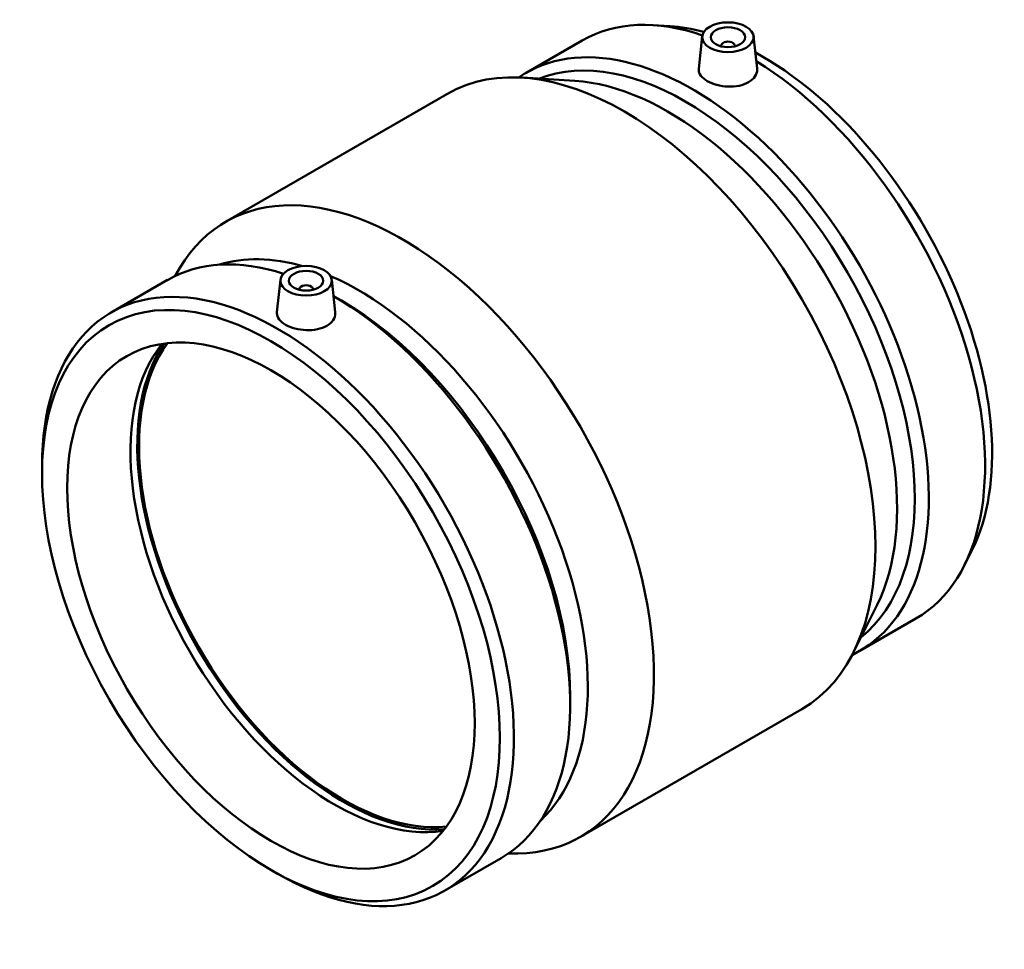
# Model space of a CAD drawing. Header units: inches. Extents: x -29 to 82, y -45 to 86.
# Tile 6 of 6: x 70 to 82, y 75 to 86. Entities that reach past the tile are written whole.
import ezdxf

# ---------------------------------------------------------------- set-up
doc = ezdxf.new("R2010")
doc.units = ezdxf.units.IN
doc.header["$MEASUREMENT"] = 0
doc.layers.add('Visible (ANSI)', color=7, linetype='Continuous', lineweight=50)

msp = doc.modelspace()

# ---------------------------------------------------------------- linework, layer by layer
at = {"layer": 'Visible (ANSI)'}
for p, q in [((77.662, 85.43), (77.468, 85.442)), ((76.012, 84.894), (76.657, 85.266)), ((78.035, 85.314), (77.995, 84.941)), ((78.624, 85.314), (78.664, 84.943)), ((78.251, 85.199), (78.251, 85.207)), ((78.408, 85.199), (78.408, 85.207)), ((76.572, 84.801), (75.966, 84.839)), ((72.561, 83.183), (75.103, 84.651)), ((71.25, 82.144), (71.895, 82.517)), ((73.193, 82.518), (73.153, 82.146)), ((73.782, 82.518), (73.822, 82.147)), ((73.409, 82.411), (73.409, 82.404)), ((73.566, 82.411), (73.566, 82.404)), ((73.892, 82.28), (73.81, 82.327)), ((70.456, 80.297), (70.456, 80.391)), ((81.132, 79.419), (81.046, 79.245)), ((80.043, 78.79), (79.772, 78.246)), ((79.843, 78.259), (80.488, 78.632)), ((76.519, 77.729), (76.519, 77.636)), ((76.636, 76.125), (79.178, 77.593)), ((75.08, 75.509), (75.726, 75.882)), ((73.084, 75.746), (73.165, 75.699))]:
    msp.add_line(p, q, dxfattribs=at)
for centre, major_axis, start_param, end_param in [((78.573, 81.949), (-1.915, 3.317), 5.697048, 6.283185), ((78.734, 82.042), (-1.858, 3.218), 5.759348, 5.917892), ((77.141, 81.122), (-2.037, 3.529), 3.141593, 6.283185), ((77.927, 81.576), (-1.915, 3.317), 3.096736, 6.328042), ((77.846, 81.529), (-1.858, 3.218), 3.22727, 6.197508), ((78.33, 85.207), (-0.0787, 0), 2.963882, 6.460896), ((78.734, 82.042), (1.858, -3.218), 0.365293, 2.390085), ((78.573, 81.949), (1.915, -3.317), 0, 2.325803), ((77.644, 81.413), (-1.858, 3.218), 3.506886, 5.917892), ((74.599, 79.654), (-2.037, 3.529), 2.790562, 6.634216), ((73.165, 78.827), (-1.915, 3.317), 2.356194, 7.068583), ((73.81, 79.199), (-1.915, 3.317), 5.714157, 6.283185), ((74.094, 79.363), (-1.858, 3.218), 5.746281, 6.153056), ((74.094, 79.363), (1.858, -3.218), 0.130129, 2.480471), ((73.488, 82.411), (-0.0787, 0), 2.963882, 6.460896), ((73.81, 79.199), (1.915, -3.317), 0, 2.359135), ((73.892, 79.246), (1.858, -3.218), 0.785398, 2.356194), ((73.81, 79.199), (1.654, -2.864), 3.363136, 6.061642), ((73.909, 79.256), (1.668, -2.89), 3.409815, 6.014963), ((73.909, 79.256), (1.654, -2.864), 3.39367, 6.031108)]:
    msp.add_ellipse(centre, major_axis=major_axis, ratio=0.57735, start_param=start_param, end_param=end_param, dxfattribs=at)
for centre, major_axis in [((78.33, 85.303), (0.295, 0)), ((78.33, 85.303), (0.197, 0)), ((73.488, 82.508), (0.295, 0)), ((73.488, 82.508), (-0.197, 0)), ((73.084, 78.78), (-1.858, 3.218)), ((73.084, 78.78), (-1.654, 2.864))]:
    msp.add_ellipse(centre, major_axis=major_axis, ratio=0.57735, dxfattribs=at)
for points, knots in [([(78.567, 84.787), (78.537, 84.77), (78.5, 84.755), (78.417, 84.738), (78.372, 84.735), (78.288, 84.738), (78.243, 84.745), (78.16, 84.767), (78.123, 84.782), (78.063, 84.817), (78.037, 84.838), (78.003, 84.883), (77.994, 84.907), (77.994, 84.934), (77.994, 84.938), (77.995, 84.941)], [0, 0, 0, 0, 0.321079, 0.321079, 0.642157, 0.642157, 0.962952, 0.962952, 1.283747, 1.283747, 1.604542, 1.604542, 1.925336, 1.925336, 1.976939, 1.976939, 1.976939, 1.976939]), ([(78.664, 84.943), (78.665, 84.938), (78.665, 84.934), (78.665, 84.904), (78.657, 84.877), (78.623, 84.827), (78.597, 84.804), (78.567, 84.787)], [4.4399775, 4.4399775, 4.4399775, 4.4399775, 4.4928299, 4.4928299, 4.8139085, 4.8139085, 5.1349872, 5.1349872, 5.1349872, 5.1349872]), ([(73.822, 82.147), (73.823, 82.143), (73.823, 82.139), (73.823, 82.109), (73.815, 82.081), (73.781, 82.031), (73.755, 82.009), (73.695, 81.974), (73.658, 81.96), (73.575, 81.943), (73.53, 81.94), (73.446, 81.943), (73.401, 81.949), (73.319, 81.971), (73.281, 81.987), (73.221, 82.021), (73.196, 82.042), (73.161, 82.088), (73.153, 82.112), (73.152, 82.138), (73.153, 82.142), (73.153, 82.146)], [1.872484, 1.872484, 1.872484, 1.872484, 1.925336, 1.925336, 2.246415, 2.246415, 2.567494, 2.567494, 2.888572, 2.888572, 3.209651, 3.209651, 3.530446, 3.530446, 3.85124, 3.85124, 4.172035, 4.172035, 4.49283, 4.49283, 4.544433, 4.544433, 4.544433, 4.544433])]:
    msp.add_open_spline(points, degree=3, knots=knots, dxfattribs=at)

doc.saveas('drawing.dxf')
